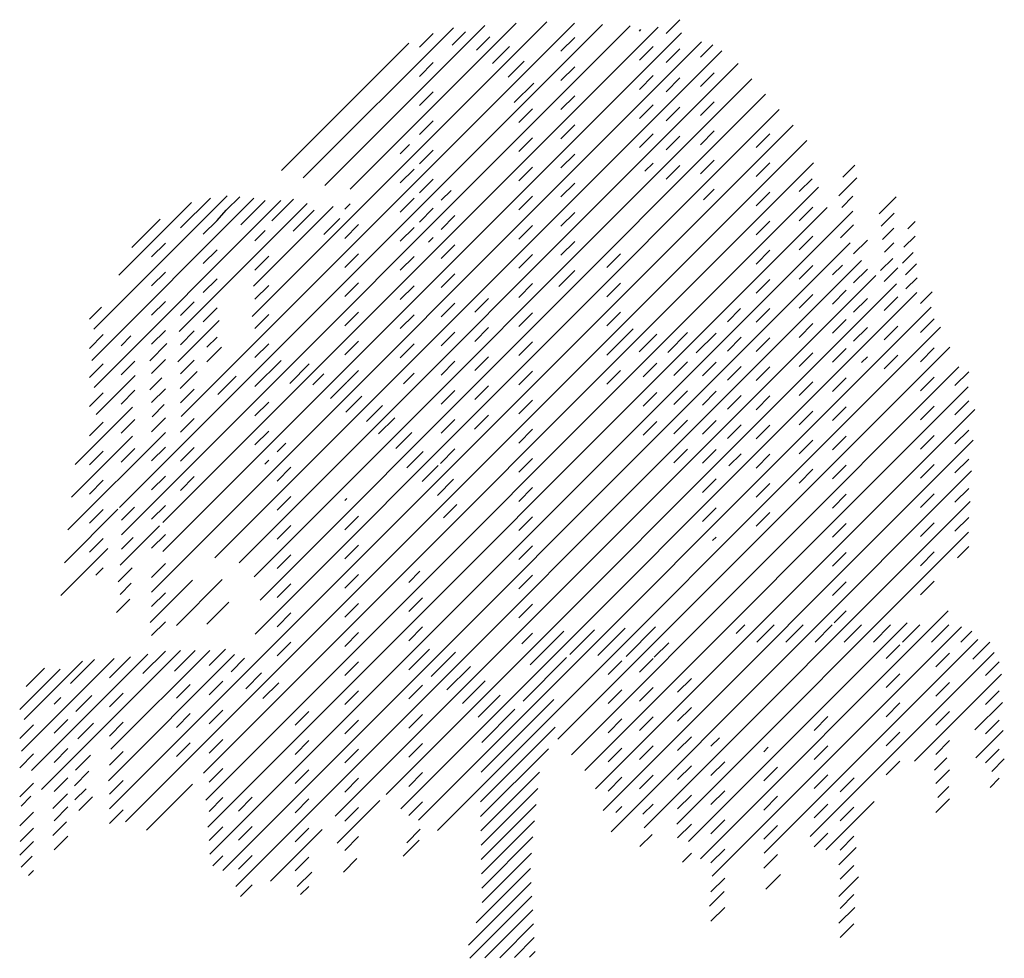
# Model space of a CAD drawing. Extents: x -4.41 to 4.92, y 0 to 8.89.
import ezdxf

# ---------------------------------------------------------------- set-up
doc = ezdxf.new("R2010")
doc.units = 0
doc.header["$MEASUREMENT"] = 0
doc.layers.get('0').update_dxf_attribs({"linetype": 'CONTINUOUS'})

msp = doc.modelspace()

# ---------------------------------------------------------------- linework, layer by layer
for p, q in [((0.5866, 8.8656), (-2.2048, 6.0742)), ((1.8487, 8.8858), (1.7186, 8.7557)), ((1.1139, 8.841), (-3.4616, 4.2654)), ((-3.4431, 4.008), (1.3776, 8.8287)), ((1.6412, 8.8164), (-3.0511, 4.124)), ((-2.8763, 5.1267), (0.8503, 8.8533)), ((-1.72, 7.3868), (-0.2974, 8.8094)), ((-0.0004, 8.8305), (-1.5146, 7.3163)), ((-1.2754, 7.2796), (0.2966, 8.8515)), ((-0.183, 8.7711), (-0.3103, 8.6439)), ((1.4649, 8.778), (1.4785, 8.7916)), ((2.0544, 8.6776), (-3.1579, 3.4653)), ((-3.0504, 3.8488), (1.8635, 8.7627)), ((-0.4893, 8.7556), (-0.6194, 8.6255)), ((0.0483, 8.7248), (-0.079, 8.5976)), ((0.7218, 8.5868), (0.8519, 8.7169)), ((-2.5587, 3.7885), (2.2453, 8.5925)), ((-0.7186, 8.6642), (-1.9254, 7.4574)), ((0.2333, 8.6323), (0.0714, 8.4704)), ((1.595, 8.6321), (1.4649, 8.502)), ((1.7186, 8.4798), (1.8487, 8.6098)), ((2.1614, 8.6466), (2.0448, 8.53)), ((0.3721, 8.4935), (0.2217, 8.3432)), ((2.3998, 8.471), (-2.3279, 3.7433)), ((-0.6194, 8.3495), (-0.4893, 8.4796)), ((0.8519, 8.4409), (0.7218, 8.3109)), ((-2.1868, 3.6085), (2.5301, 8.3254)), ((1.4649, 8.226), (1.595, 8.3561)), ((1.8487, 8.3339), (1.7186, 8.2038)), ((2.0448, 8.2541), (2.1749, 8.3841)), ((0.2796, 8.1003), (0.4646, 8.2853)), ((2.6604, 8.1797), (-2.1297, 3.3897)), ((-0.4893, 8.2037), (-0.6194, 8.0736)), ((0.7218, 8.0349), (0.8519, 8.165)), ((-2.1768, 3.0665), (2.7907, 8.034)), ((0.4532, 8.0422), (0.3231, 7.9121)), ((1.595, 8.0802), (1.4649, 7.9501)), ((1.7186, 7.9278), (1.8487, 8.0579)), ((2.1749, 8.1082), (2.0448, 7.9781)), ((2.921, 7.8883), (-3.5559, 1.4115)), ((-0.6194, 7.7976), (-0.4893, 7.9277)), ((0.8519, 7.889), (0.7218, 7.7589)), ((0.3231, 7.6362), (0.4532, 7.7663)), ((1.4649, 7.6741), (1.595, 7.8042)), ((1.8487, 7.7819), (1.7186, 7.6519)), ((2.0448, 7.7021), (2.1749, 7.8322)), ((2.5704, 7.6758), (2.7005, 7.8059)), ((-3.4034, 1.2881), (3.0515, 7.7429)), ((-0.8006, 7.6164), (-0.7128, 7.7042)), ((-0.4893, 7.6517), (-0.6194, 7.5216)), ((0.7218, 7.483), (0.8519, 7.613)), ((3.1156, 7.531), (-2.6644, 1.7511)), ((-0.6705, 7.4705), (-0.8006, 7.3404)), ((0.4532, 7.4903), (0.3231, 7.3602)), ((1.595, 7.5282), (1.5172, 7.4505)), ((1.7186, 7.3759), (1.8487, 7.506)), ((2.1749, 7.5562), (2.0448, 7.4262)), ((2.7005, 7.5299), (2.5704, 7.3998)), ((3.5072, 7.5087), (3.3922, 7.3937)), ((-0.6194, 7.2457), (-0.4893, 7.3758)), ((3.1005, 7.378), (2.9798, 7.2573)), ((3.3554, 7.219), (3.5256, 7.3891)), ((-2.6446, 1.4949), (3.1611, 7.3005)), ((0.8519, 7.3371), (0.7218, 7.207)), ((2.0732, 7.1786), (2.1749, 7.2803)), ((-2.1871, 7.1957), (-3.7247, 5.6582)), ((-3.7048, 5.954), (-2.4408, 7.218)), ((-2.8827, 6.9141), (-2.6001, 7.1967)), ((-2.4498, 7.0826), (-2.3226, 7.2098)), ((-2.0193, 6.9811), (-1.8137, 7.1867)), ((-0.8006, 7.0644), (-0.6705, 7.1945)), ((-0.3198, 7.2692), (-0.4126, 7.1765)), ((0.3231, 7.0842), (0.4532, 7.2143)), ((2.5704, 7.1238), (2.7005, 7.2539)), ((3.4888, 7.2144), (3.383, 7.1086)), ((3.8982, 7.2098), (3.7372, 7.0488)), ((-3.7027, 5.4042), (-1.9334, 7.1735)), ((-2.779, 7.1558), (-3.4685, 6.4663)), ((-1.6843, 7.1466), (-2.8971, 5.9338)), ((3.2432, 7.1067), (-2.6248, 1.2388)), ((-2.0797, 7.1751), (-2.311, 6.9438)), ((-2.2648, 6.99), (-2.0797, 7.1751)), ((-2.1924, 6.3625), (-1.4374, 7.1176)), ((-1.3262, 7.0908), (-1.2746, 7.1424)), ((-0.4893, 7.0998), (-0.6194, 6.9697)), ((2.9798, 6.9813), (3.1099, 7.1114)), ((-2.605, 0.9826), (3.486, 7.0736)), ((-2.5373, 6.9836), (-2.4498, 7.0826)), ((-1.6171, 7.0826), (-1.8159, 6.8837)), ((-1.5246, 6.8513), (-1.3742, 7.0016)), ((-0.4126, 6.9005), (-0.2825, 7.0306)), ((0.7218, 6.931), (0.8519, 7.0611)), ((3.8798, 7.0534), (3.7556, 6.9292)), ((-3.0754, 6.9974), (-3.3445, 6.7282)), ((-2.6673, 6.8535), (-2.5373, 6.9836)), ((-1.1961, 6.9449), (-1.3262, 6.8148)), ((-0.6705, 6.9186), (-0.8006, 6.7885)), ((0.4532, 6.9384), (0.3231, 6.8083)), ((2.7005, 6.978), (2.5704, 6.8479)), ((3.3692, 6.8188), (3.4934, 6.943)), ((3.8752, 6.9108), (3.7694, 6.805)), ((4.0775, 6.9752), (4.0085, 6.9062)), ((-2.0803, 6.8886), (-2.178, 6.7909)), ((-0.5332, 6.7799), (-0.4893, 6.8238)), ((3.1099, 6.8354), (2.9798, 6.7053)), ((4.0775, 6.8372), (3.9718, 6.7314)), ((-3.1567, 6.6401), (-3.0266, 6.7702)), ((3.4616, 6.7732), (-2.4827, 0.8289)), ((-0.2825, 6.7547), (-0.4126, 6.6246)), ((0.8519, 6.7851), (0.7218, 6.6551)), ((3.6248, 6.7984), (3.4947, 6.6683)), ((3.8752, 6.7728), (3.7878, 6.6854)), ((-2.6673, 6.5775), (-2.5373, 6.7076)), ((-2.178, 6.5149), (-2.0479, 6.645)), ((-1.3262, 6.5388), (-1.1961, 6.6689)), ((-0.8006, 6.5125), (-0.6705, 6.6426)), ((0.3231, 6.5323), (0.4532, 6.6624)), ((1.2869, 6.6682), (1.1568, 6.5381)), ((2.5704, 6.5719), (2.7005, 6.702)), ((3.751, 6.5106), (3.866, 6.6256)), ((4.0591, 6.6808), (3.958, 6.5796)), ((-2.3587, 0.6769), (3.5708, 6.6064)), ((2.9798, 6.4294), (3.1099, 6.5595)), ((3.3888, 6.5624), (3.2954, 6.469)), ((3.9148, 6.5365), (3.7847, 6.4064)), ((4.0913, 6.575), (3.9855, 6.4692)), ((-3.0266, 6.4942), (-3.1567, 6.3641)), ((3.7047, 6.4643), (-1.4164, 1.3432)), ((-0.4126, 6.3486), (-0.2825, 6.4787)), ((0.7021, 6.3594), (0.8519, 6.5092)), ((3.4947, 6.3924), (3.6248, 6.5224)), ((3.9901, 6.3359), (4.0959, 6.4416)), ((-2.5373, 6.4316), (-2.6673, 6.3016)), ((-2.0479, 6.3691), (-2.178, 6.239)), ((-1.1961, 6.393), (-1.3262, 6.2629)), ((-0.9351, 1.5486), (3.8999, 6.3836)), ((-0.6705, 6.3666), (-0.8006, 6.2365)), ((0.4532, 6.3864), (0.3231, 6.2563)), ((1.1568, 6.2621), (1.2869, 6.3922)), ((2.7005, 6.426), (2.5704, 6.2959)), ((4.0952, 6.3029), (-0.7944, 1.4133)), ((3.1099, 6.2835), (2.9798, 6.1534)), ((3.2954, 6.193), (3.4254, 6.3231)), ((3.7847, 6.1304), (3.9148, 6.2605)), ((4.129, 6.1988), (4.2389, 6.3087)), ((-3.7473, 6.0495), (-3.6331, 6.1637)), ((-3.1567, 6.0882), (-3.0266, 6.2183)), ((-2.7547, 6.2142), (-2.8848, 6.0841)), ((-0.6277, 1.3041), (4.2304, 6.1622)), ((-0.2825, 6.2027), (-0.4126, 6.0726)), ((-0.0938, 6.1155), (0.0363, 6.2455)), ((3.6248, 6.2465), (3.4947, 6.1164)), ((-2.6673, 6.0256), (-2.5373, 6.1557)), ((-2.178, 5.963), (-2.0479, 6.0931)), ((-1.3262, 5.9869), (-1.1961, 6.117)), ((-0.8006, 5.9606), (-0.6705, 6.0907)), ((0.3231, 5.9804), (0.4532, 6.1105)), ((1.2869, 6.1163), (1.1568, 5.9862)), ((2.4243, 6.1499), (2.2986, 6.0241)), ((2.5704, 6.02), (2.7005, 6.1501)), ((-2.9094, 5.6455), (-2.5162, 6.0387)), ((4.3181, 5.9739), (-0.4497, 1.2061)), ((2.9798, 5.8774), (3.1099, 6.0075)), ((3.4255, 6.0471), (3.2954, 5.917)), ((3.9148, 5.9845), (3.7847, 5.8544)), ((4.2591, 6.0529), (4.129, 5.9228)), ((-3.6172, 5.9036), (-3.7473, 5.7735)), ((-3.4467, 5.7982), (-3.353, 5.8918)), ((-3.0266, 5.9423), (-3.1567, 5.8122)), ((-2.8848, 5.8081), (-2.7547, 5.9382)), ((-2.5373, 5.8797), (-2.6339, 5.7831)), ((-0.4126, 5.7967), (-0.2825, 5.9268)), ((0.0363, 5.9696), (-0.0938, 5.8395)), ((1.1568, 5.7102), (1.405, 5.9584)), ((1.6312, 5.9087), (1.4635, 5.741)), ((1.7339, 5.7354), (1.9212, 5.9227)), ((2.193, 5.9186), (2.0043, 5.7299)), ((2.2986, 5.7481), (2.4286, 5.8782)), ((3.4947, 5.8404), (3.6248, 5.9705)), ((-3.0127, 5.8182), (-3.1746, 5.6563)), ((-2.4939, 5.7851), (-2.6327, 5.6463)), ((-2.0479, 5.8171), (-2.178, 5.687)), ((-1.1961, 5.841), (-1.3262, 5.7109)), ((-0.6705, 5.8147), (-0.8006, 5.6846)), ((0.4532, 5.8345), (0.3231, 5.7044)), ((0.6928, 2.0726), (4.4057, 5.7855)), ((2.7005, 5.8741), (2.5704, 5.744)), ((-0.0938, 5.5635), (0.0363, 5.6936)), ((3.1099, 5.7316), (2.9798, 5.6015)), ((3.2954, 5.6411), (3.4255, 5.7712)), ((3.6248, 5.6945), (3.5683, 5.6381)), ((3.7847, 5.5785), (3.9148, 5.7086)), ((4.129, 5.6469), (4.2591, 5.7769)), ((-3.7473, 5.4975), (-3.6172, 5.6276)), ((-3.3166, 5.6523), (-3.4467, 5.5222)), ((-3.1567, 5.5362), (-3.0266, 5.6663)), ((-2.7547, 5.6622), (-2.8848, 5.5321)), ((-2.178, 5.4111), (-1.9292, 5.6599)), ((-1.6634, 5.6254), (-1.8484, 5.4403)), ((-0.2825, 5.6508), (-0.4126, 5.5207)), ((1.5011, 5.5026), (1.6312, 5.6327)), ((1.9212, 5.6467), (1.7911, 5.5166)), ((2.0629, 5.5125), (2.193, 5.6426)), ((2.4286, 5.6022), (2.2986, 5.4722)), ((2.5704, 5.468), (2.7005, 5.5981)), ((-3.3134, 5.5175), (-3.683, 5.1479)), ((-2.7252, 5.5538), (-2.8871, 5.3919)), ((-2.3573, 5.5097), (-2.5308, 5.3362)), ((-1.5246, 5.5328), (-1.6287, 5.4288)), ((-1.3043, 5.4568), (-1.1961, 5.5651)), ((-0.7705, 5.4387), (-0.6705, 5.5387)), ((0.3231, 5.4284), (0.4532, 5.5585)), ((4.4933, 5.5972), (0.8209, 1.9248)), ((1.2869, 5.5643), (1.1568, 5.4342)), ((4.5854, 5.5512), (4.4553, 5.4211)), ((-3.1754, 5.3795), (-3.0598, 5.4952)), ((-1.4614, 5.2998), (-1.3086, 5.4525)), ((0.0363, 5.4176), (-0.0938, 5.2876)), ((2.9798, 5.3255), (3.1099, 5.4556)), ((3.4255, 5.4952), (3.2954, 5.3651)), ((4.2591, 5.501), (4.129, 5.3709)), ((-3.6172, 5.3517), (-3.7473, 5.2216)), ((-3.4467, 5.2463), (-3.3166, 5.3764)), ((-3.0266, 5.3904), (-3.1567, 5.2603)), ((-2.8848, 5.2562), (-2.7547, 5.3863)), ((-1.164, 5.3212), (-1.3167, 5.1685)), ((-0.4126, 5.2447), (-0.2825, 5.3748)), ((0.9491, 1.777), (4.581, 5.4089)), ((1.6312, 5.3567), (1.5011, 5.2266)), ((1.7911, 5.2407), (1.9212, 5.3708)), ((2.193, 5.3666), (2.0629, 5.2365)), ((2.2986, 5.1962), (2.4286, 5.3263)), ((2.7005, 5.3222), (2.5704, 5.1921)), ((-3.0375, 5.2415), (-3.1531, 5.1259)), ((-2.0479, 5.2652), (-2.178, 5.1351)), ((-1.1222, 5.0794), (-0.9695, 5.2321)), ((0.4532, 5.2826), (0.3231, 5.1525)), ((4.129, 5.0949), (4.2591, 5.225)), ((4.4553, 5.1452), (4.5854, 5.2753)), ((-3.8811, 4.6739), (-3.3374, 5.2176)), ((-0.0975, 5.0079), (0.0363, 5.1417)), ((4.6424, 5.1943), (1.0487, 1.6006)), ((3.1099, 5.1796), (2.9798, 5.0495)), ((3.2954, 5.0891), (3.4254, 5.2192)), ((-3.7473, 4.9456), (-3.6172, 5.0757)), ((-3.3166, 5.1004), (-3.4467, 4.9703)), ((-3.1567, 4.9843), (-3.0266, 5.1144)), ((-2.7547, 5.1103), (-2.8848, 4.9802)), ((-0.8538, 5.1165), (-1.0066, 4.9638)), ((-0.2825, 5.0989), (-0.4126, 4.9688)), ((1.5011, 4.9507), (1.6312, 5.0808)), ((1.9212, 5.0948), (1.7911, 4.9647)), ((2.0629, 4.9606), (2.193, 5.0907)), ((2.4286, 5.0503), (2.2986, 4.9202)), ((2.5704, 4.9161), (2.7005, 5.0462)), ((-3.9498, 4.0532), (-3.0267, 4.9763)), ((-2.178, 4.8591), (-2.0479, 4.9892)), ((-0.8446, 4.825), (-0.6919, 4.9777)), ((0.3231, 4.8765), (0.4532, 5.0066)), ((4.2591, 4.949), (4.129, 4.819)), ((4.5854, 4.9993), (4.4553, 4.8692)), ((-3.3381, 4.9408), (-3.9154, 4.3636)), ((-1.8843, 4.8769), (-1.968, 4.7932)), ((1.1223, 1.3983), (4.6277, 4.9036)), ((2.9798, 4.7736), (3.1099, 4.9037)), ((3.4255, 4.9433), (3.2954, 4.8132)), ((-3.6172, 4.7997), (-3.7473, 4.6696)), ((-3.4467, 4.6943), (-3.3166, 4.8244)), ((-3.0266, 4.8384), (-3.1567, 4.7083)), ((-2.8848, 4.7042), (-2.7547, 4.8343)), ((-0.5854, 4.7959), (-0.7382, 4.6432)), ((-0.4213, 4.684), (-0.2825, 4.8229)), ((1.7911, 4.6887), (1.9212, 4.8188)), ((2.193, 4.8147), (2.0629, 4.6846)), ((2.3137, 4.6594), (2.4286, 4.7744)), ((2.7005, 4.7702), (2.5704, 4.6401)), ((-2.0479, 4.7133), (-2.0836, 4.6775)), ((0.4532, 4.7306), (0.3231, 4.6005)), ((3.2954, 4.5372), (3.4255, 4.6673)), ((4.129, 4.543), (4.2591, 4.6731)), ((4.4553, 4.5932), (4.5854, 4.7233)), ((-1.968, 4.5172), (-1.8379, 4.6473)), ((-0.5935, 4.5118), (-0.4408, 4.6646)), ((4.613, 4.613), (1.196, 1.1959)), ((3.1099, 4.6277), (2.9798, 4.4976)), ((-3.7473, 4.3937), (-3.6172, 4.5238)), ((-3.1567, 4.4324), (-3.0266, 4.5625)), ((-2.7547, 4.5584), (-2.8848, 4.4283)), ((-0.2961, 4.5333), (-0.4489, 4.3805)), ((2.0629, 4.4087), (2.193, 4.5387)), ((2.5704, 4.3642), (2.7005, 4.4943)), ((0.3231, 4.3246), (0.4532, 4.4547)), ((3.4255, 4.3913), (3.2954, 4.2612)), ((4.2591, 4.3971), (4.129, 4.267)), ((4.5854, 4.4474), (4.4553, 4.3173)), ((-1.8379, 4.3714), (-1.968, 4.2413)), ((-1.306, 4.3513), (-1.3262, 4.3311)), ((-0.3912, 4.1681), (-0.264, 4.2954)), ((1.5089, 1.2329), (4.5983, 4.3224)), ((-3.4763, 4.2507), (-3.9841, 3.7429)), ((-3.6172, 4.2478), (-3.7473, 4.1177)), ((-3.4425, 4.1465), (-3.3184, 4.2707)), ((-3.0266, 4.2865), (-3.1567, 4.1564)), ((2.193, 4.2628), (2.0629, 4.1327)), ((2.7005, 4.2183), (2.5704, 4.0882)), ((-1.3262, 4.0551), (-1.1961, 4.1852)), ((0.4532, 4.1787), (0.3231, 4.0486)), ((3.2954, 3.9853), (3.4255, 4.1154)), ((4.129, 3.9911), (4.2591, 4.1211)), ((4.4553, 4.0413), (4.5854, 4.1714)), ((-3.0839, 4.0912), (-3.4552, 3.7199)), ((-1.968, 3.9653), (-1.8379, 4.0954)), ((4.5837, 4.0317), (1.8182, 1.2663)), ((-3.7473, 3.8417), (-3.6172, 3.9718)), ((-3.4425, 3.8706), (-3.3322, 3.981)), ((-3.1567, 3.8804), (-3.0266, 4.0105)), ((2.1588, 3.9526), (2.193, 3.9868)), ((-4.0185, 3.4326), (-3.5716, 3.8795)), ((-1.1961, 3.9093), (-1.3262, 3.7792)), ((0.3231, 3.7726), (0.4532, 3.9027)), ((3.4255, 3.8394), (3.2954, 3.7093)), ((4.2591, 3.8452), (4.129, 3.7151)), ((4.5854, 3.8954), (4.4794, 3.7895)), ((-3.0266, 3.7346), (-3.1567, 3.6045)), ((-1.8379, 3.8194), (-1.968, 3.6893)), ((-3.6172, 3.6959), (-3.6867, 3.6264)), ((-3.4747, 3.5624), (-3.3413, 3.6958)), ((-0.7207, 3.5568), (-0.6149, 3.6626)), ((-3.4563, 3.4428), (-3.3505, 3.5486)), ((-3.1703, 3.177), (-2.7695, 3.5777)), ((-2.4877, 3.5836), (-2.9228, 3.1485)), ((-1.3262, 3.5032), (-1.1961, 3.6333)), ((0.4532, 3.6268), (0.3231, 3.4967)), ((3.2954, 3.4333), (3.4255, 3.5634)), ((4.129, 3.4391), (4.2591, 3.5692)), ((-3.1567, 3.3285), (-3.0266, 3.4586)), ((-1.968, 3.4134), (-1.8379, 3.5435)), ((-3.4885, 3.2726), (-3.3643, 3.3968)), ((-2.6324, 3.1628), (-2.427, 3.3683)), ((-0.5906, 3.4109), (-0.7207, 3.2808)), ((-1.8379, 3.2675), (-1.968, 3.1374)), ((-1.1961, 3.3573), (-1.3262, 3.2272)), ((0.3231, 3.2207), (0.4532, 3.3508)), ((4.3905, 3.2866), (2.0429, 0.939)), ((3.4255, 3.2875), (3.3112, 3.1733)), ((-3.0266, 3.1826), (-3.1567, 3.0526)), ((1.9306, 1.1027), (4.0025, 3.1746)), ((-1.3262, 2.9513), (-1.1961, 3.0814)), ((-0.7207, 3.0049), (-0.5906, 3.135)), ((0.4293, 2.775), (0.7501, 3.0958)), ((1.0394, 3.1091), (0.8049, 2.8747)), ((1.0719, 2.8657), (1.3287, 3.1225)), ((1.618, 3.1358), (1.3389, 2.8567)), ((2.1552, 0.7754), (4.5163, 3.1365)), ((2.3817, 3.0716), (2.4652, 3.1551)), ((2.7412, 3.1551), (2.5781, 2.992)), ((2.854, 2.992), (3.0172, 3.1551)), ((3.2931, 3.1551), (3.13, 2.992)), ((3.406, 2.992), (3.5691, 3.1551)), ((3.8451, 3.1551), (3.6819, 2.992)), ((3.9579, 2.992), (4.121, 3.1551)), ((4.397, 3.1551), (4.2339, 2.992)), ((4.5098, 2.992), (4.6135, 3.0956)), ((-1.968, 2.8614), (-1.8379, 2.9915)), ((0.4532, 3.0748), (0.3522, 2.9739)), ((1.6059, 2.8477), (1.7439, 2.9858)), ((4.6711, 3.0153), (2.647, 0.9912)), ((4.7858, 2.992), (4.6242, 2.8304)), ((-4.2, 1.5953), (-2.8827, 2.9126)), ((-2.606, 2.9134), (-3.5427, 1.9766)), ((-3.2404, 2.6928), (-3.0266, 2.9067)), ((-2.941, 2.7163), (-2.7443, 2.913)), ((-2.613, 2.7684), (-2.456, 2.9253)), ((-0.5241, 2.9255), (-0.7207, 2.7289)), ((-0.2776, 2.896), (-0.5067, 2.6669)), ((3.083, 1.1512), (4.826, 2.8942)), ((3.8028, 2.8369), (3.9329, 2.967)), ((-4.3898, 1.9574), (-3.512, 2.8352)), ((-3.8116, 2.8116), (-4.3654, 2.2578)), ((-3.1942, 2.8771), (-4.2949, 1.7764)), ((-3.6988, 2.8266), (-3.925, 2.6004)), ((-3.5667, 1.6767), (-2.3706, 2.8727)), ((-3.3557, 2.8535), (-3.5554, 2.6538)), ((-2.4035, 2.7109), (-2.2763, 2.8382)), ((-1.1961, 2.8054), (-1.3262, 2.6753)), ((0.7749, 2.8446), (0.3631, 2.4328)), ((1.2975, 2.8153), (1.1674, 2.6852)), ((1.4649, 2.7067), (1.595, 2.8368)), ((4.274, 2.7562), (4.4041, 2.8863)), ((4.7453, 2.6755), (4.8753, 2.8056)), ((-4.0249, 2.7363), (-4.4072, 2.3539)), ((-4.3465, 2.5722), (-4.173, 2.7456)), ((-0.3592, 2.5384), (-0.1369, 2.7607)), ((-2.4829, 2.6225), (-2.613, 2.4924)), ((-2.2648, 2.549), (-2.1144, 2.6994)), ((0.0038, 2.6254), (-0.2117, 2.41)), ((1.8273, 2.5172), (1.9574, 2.6473)), ((3.9329, 2.6911), (3.8028, 2.561)), ((4.8946, 2.6869), (4.5348, 2.327)), ((-2.9211, 2.4603), (-2.791, 2.5904)), ((-2.1029, 2.4565), (-1.9525, 2.6069)), ((-1.3262, 2.3994), (-1.1961, 2.5294)), ((-0.7207, 2.4529), (-0.5906, 2.583)), ((1.1674, 2.4093), (1.2975, 2.5394)), ((1.595, 2.5608), (1.4649, 2.4307)), ((4.4041, 2.6103), (4.274, 2.4802)), ((4.8753, 2.5296), (4.7453, 2.3995)), ((-4.081, 2.4042), (-4.0188, 2.4664)), ((-3.8749, 2.3344), (-3.7231, 2.4861)), ((-3.5554, 2.3779), (-3.4253, 2.508)), ((-0.0642, 2.2815), (0.1445, 2.4902)), ((-0.0345, 1.7593), (0.6542, 2.448)), ((-2.613, 2.2164), (-2.4829, 2.3465)), ((-1.6673, 2.3342), (-1.7974, 2.2041)), ((0.2851, 2.3549), (-0.0286, 2.0411)), ((1.9574, 2.3714), (1.8273, 2.2413)), ((3.8028, 2.285), (3.9329, 2.4151)), ((4.274, 2.2043), (4.4041, 2.3344)), ((4.6429, 2.1592), (4.904, 2.4203)), ((-3.9509, 2.2583), (-4.081, 2.1282)), ((-2.791, 2.3144), (-2.9211, 2.1843)), ((-1.1961, 2.2535), (-1.3262, 2.1234)), ((-0.5906, 2.3071), (-0.7207, 2.177)), ((1.2975, 2.2634), (1.1674, 2.1333)), ((1.4649, 2.1548), (1.595, 2.2849)), ((3.1216, 2.1557), (3.2517, 2.2858)), ((4.5348, 2.327), (4.3728, 2.1651)), ((4.7453, 2.1236), (4.8753, 2.2537)), ((-4.4072, 2.078), (-4.2771, 2.2081)), ((-3.7093, 2.224), (-3.8565, 2.0768)), ((-3.4253, 2.232), (-3.5554, 2.1019)), ((0.6678, 2.1856), (-0.0403, 1.4775)), ((4.3728, 2.1651), (4.0724, 1.8646)), ((4.9133, 2.1537), (4.6537, 1.894)), ((-2.4829, 2.0706), (-2.613, 1.9405)), ((-1.7974, 1.9281), (-1.6673, 2.0582)), ((1.8273, 1.9653), (1.9574, 2.0954)), ((2.2238, 2.0858), (2.1429, 2.0049)), ((3.9329, 2.1391), (3.8028, 2.009)), ((4.4041, 2.0584), (4.274, 1.9283)), ((-4.081, 1.8523), (-3.9509, 1.9824)), ((-2.9211, 1.9083), (-2.791, 2.0384)), ((-1.3262, 1.8474), (-1.1961, 1.9775)), ((-0.7207, 1.901), (-0.5906, 2.0311)), ((-0.0407, 1.3391), (0.6022, 1.982)), ((1.1674, 1.8573), (1.2975, 1.9874)), ((1.595, 2.0089), (1.4649, 1.8788)), ((2.6851, 1.9952), (2.6429, 1.953)), ((3.2517, 2.0098), (3.1216, 1.8797)), ((4.8753, 1.9777), (4.7453, 1.8476)), ((-4.2771, 1.9321), (-4.4072, 1.802)), ((-3.8795, 1.7778), (-3.7369, 1.9204)), ((-3.5554, 1.8259), (-3.4253, 1.956)), ((4.2613, 1.7776), (4.3778, 1.8941)), ((4.8031, 1.7675), (4.9227, 1.8871)), ((-2.613, 1.6645), (-2.4829, 1.7946)), ((-1.6673, 1.7823), (-1.7974, 1.6522)), ((1.9574, 1.8194), (1.8273, 1.6893)), ((2.1429, 1.7289), (2.273, 1.859)), ((2.6429, 1.677), (2.773, 1.8071)), ((3.8028, 1.7331), (3.9329, 1.8632)), ((4.274, 1.6523), (4.4041, 1.7824)), ((-3.9509, 1.7064), (-4.081, 1.5763)), ((-3.7507, 1.7686), (-3.8887, 1.6306)), ((-3.4253, 1.6801), (-3.5554, 1.55)), ((-1.1961, 1.7015), (-1.3262, 1.5715)), ((-0.5906, 1.7551), (-0.7207, 1.6251)), ((-0.0382, 1.2037), (0.5179, 1.7597)), ((1.2975, 1.7115), (1.1674, 1.5814)), ((1.4649, 1.6028), (1.595, 1.7329)), ((3.1216, 1.6037), (3.2517, 1.7338)), ((3.4985, 1.7047), (3.3679, 1.5741)), ((4.7882, 1.6146), (4.8753, 1.7017)), ((-4.4072, 1.526), (-4.2771, 1.6561)), ((-3.8841, 1.4973), (-3.7783, 1.603)), ((-2.7701, 1.6453), (-3.2044, 1.2111)), ((0.5025, 1.6064), (-0.0357, 1.0682)), ((4.3968, 1.6238), (4.2927, 1.5197)), ((-4.3928, 1.4388), (-4.3002, 1.5313)), ((-3.9533, 1.5544), (-4.0921, 1.4156)), ((-3.7185, 1.5249), (-3.8473, 1.3961)), ((-2.4829, 1.5186), (-2.613, 1.3885)), ((-2.3337, 1.3919), (-2.2036, 1.522)), ((-1.7974, 1.3762), (-1.6673, 1.5063)), ((1.8273, 1.4134), (1.9574, 1.5435)), ((2.273, 1.5831), (2.1429, 1.453)), ((2.773, 1.5311), (2.6429, 1.401)), ((4.4041, 1.5065), (4.2753, 1.3777)), ((-4.081, 1.3003), (-3.9509, 1.4304)), ((-3.5554, 1.274), (-3.4253, 1.4041)), ((-1.3977, 1.086), (-0.9937, 1.49)), ((-1.3262, 1.2955), (-1.1961, 1.4256)), ((-0.7207, 1.3491), (-0.5906, 1.4792)), ((0.4872, 1.4531), (-0.0332, 0.9327)), ((1.241, 1.379), (1.2975, 1.4355)), ((1.595, 1.457), (1.4989, 1.3609)), ((3.2517, 1.4579), (3.1216, 1.3278)), ((3.6903, 1.4825), (3.2329, 1.0252)), ((3.3679, 1.2981), (3.4979, 1.4282)), ((-4.2771, 1.3802), (-4.4072, 1.2501)), ((2.1429, 1.177), (2.273, 1.3071)), ((-4.2771, 1.2306), (-4.4043, 1.1034)), ((-4.0921, 1.1612), (-3.9648, 1.2884)), ((-2.613, 1.1126), (-2.4829, 1.2427)), ((-2.2036, 1.246), (-2.3337, 1.1159)), ((-1.5422, 1.2174), (-2.0319, 0.7277)), ((-1.6673, 1.2303), (-1.7974, 1.1002)), ((-0.7382, 1.0918), (-0.611, 1.219)), ((-0.0307, 0.7972), (0.4719, 1.2998)), ((1.9574, 1.2675), (1.8273, 1.1374)), ((2.6429, 1.1251), (2.773, 1.2552)), ((-3.9509, 1.1545), (-4.081, 1.0244)), ((-1.1961, 1.1496), (-1.3262, 1.0195)), ((-0.0282, 0.6617), (0.4566, 1.1465)), ((1.4697, 1.0557), (1.5846, 1.1707)), ((3.1216, 1.0518), (3.2517, 1.1819)), ((3.4979, 1.1522), (3.3679, 1.0221)), ((-4.4072, 0.9741), (-4.2771, 1.1042)), ((-0.6225, 1.115), (-0.7729, 0.9646)), ((2.273, 1.0311), (2.1429, 0.901)), ((3.5178, 1.0456), (3.3559, 0.8837)), ((-4.3928, 0.8605), (-4.2887, 0.9646)), ((-2.4829, 0.9667), (-2.578, 0.8716)), ((-2.3337, 0.8399), (-2.2036, 0.97)), ((-1.7974, 0.8243), (-1.6673, 0.9544)), ((-1.3396, 0.8143), (-1.2123, 0.9415)), ((0.4412, 0.9932), (-0.0257, 0.5262)), ((1.8737, 0.9078), (1.9574, 0.9915)), ((2.773, 0.9792), (2.6429, 0.8491)), ((0.4325, 0.8465), (-0.0813, 0.3326)), ((3.3679, 0.7462), (3.4979, 0.8763)), ((-4.2771, 0.8282), (-4.3244, 0.7809)), ((-1.6402, 0.8143), (-1.779, 0.6755)), ((2.1429, 0.6251), (2.273, 0.7552)), ((2.662, 0.6523), (2.8008, 0.7911)), ((3.5409, 0.768), (3.3559, 0.583)), ((-2.2036, 0.6941), (-2.3161, 0.5816)), ((-1.6673, 0.6784), (-1.746, 0.5997)), ((-0.1542, 0.1218), (0.4399, 0.7159)), ((-0.1409, -0.0029), (0.4472, 0.5852)), ((2.13, 0.4904), (2.2688, 0.6292)), ((3.4979, 0.6003), (3.3679, 0.4702)), ((2.273, 0.4792), (2.1429, 0.3491)), ((3.3559, 0.3285), (3.5062, 0.4789)), ((0.4546, 0.4546), (0, 0)), ((0.4619, 0.3239), (0.1409, 0.0029)), ((3.3679, 0.1942), (3.4979, 0.3243)), ((0.2818, 0.0059), (0.4693, 0.1933)), ((0.4227, 0.0088), (0.4766, 0.0626))]:
    msp.add_line(p, q)

doc.saveas('drawing.dxf')
